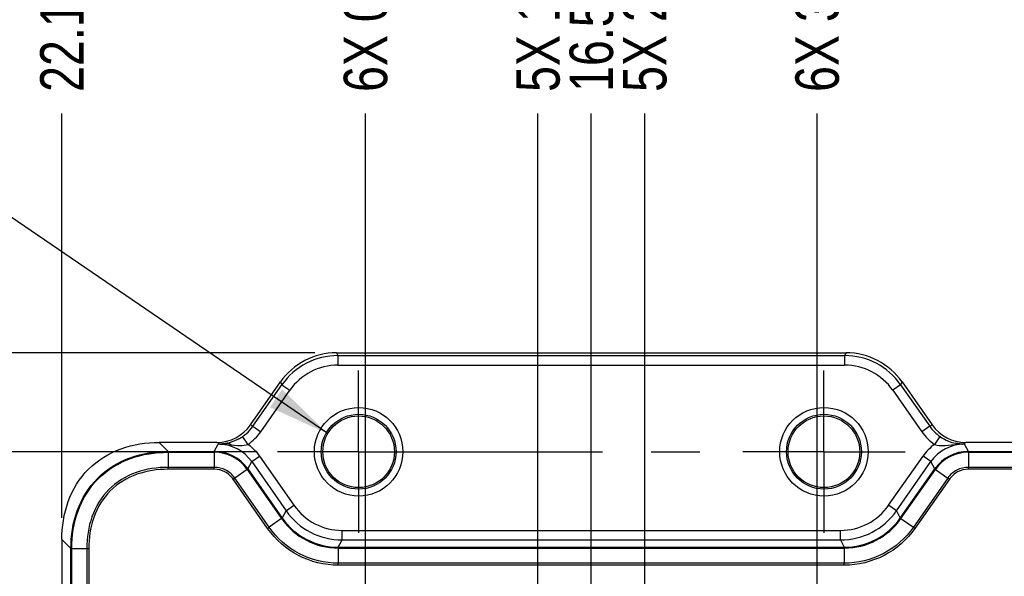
# Model space of a CAD drawing. Header units: inches. Extents: x 0 to 34, y 0 to 22.
# Tile 22 of 88: x 9.7 to 12.5, y 15.2 to 16.8. Entities that reach past the tile are written whole.
import ezdxf

# ---------------------------------------------------------------- set-up
doc = ezdxf.new("R2010")
doc.units = ezdxf.units.IN
doc.header["$LTSCALE"] = 1.87
doc.header["$MEASUREMENT"] = 0
doc.linetypes.add('CENTER', pattern=[0.6, 0.375, -0.075, 0.075, -0.075])
doc.layers.get('0').update_dxf_attribs({"linetype": 'CONTINUOUS'})
for name, color, linetype in [('02___PRT_ALL_AXES', 7, 'CONTINUOUS'), ('DETAIL', 7, 'CONTINUOUS'), ('DIMENSIONS', 7, 'CONTINUOUS')]:
    doc.layers.add(name, color=color, linetype=linetype)
doc.styles.get("Standard").update_dxf_attribs({"font": 'txt', "width": 0.8})
doc.dimstyles.new('DIMSTYLE_1', dxfattribs={"dimtxt": 0.125, "dimasz": 0.18, "dimexe": 0.125, "dimexo": 0.0625, "dimgap": 0.03125, "dimtad": 0, "dimtih": 1, "dimtoh": 1, "dimdsep": 46, "dimtxsty": 'STANDARD', "dimblk": '_FILLED', "dimblk1": '_FILLED', "dimblk2": '_FILLED', "dimcen": 0.09, "dimadec": 0, "dimazin": 0, "dimtp": 0.001, "dimtm": 0.001, "dimtfac": 1, "dimtofl": 0, "dimtmove": 0, "dimatfit": 3, "dimldrblk": '_FILLED', "dimfxl": 1, "dimtolj": 1, "dimarcsym": 0})
doc.dimstyles.new('DIMSTYLE_2', dxfattribs={"dimtxt": 0.125, "dimasz": 0.18, "dimexe": 0.125, "dimexo": 0.0625, "dimgap": 0.03125, "dimtad": 0, "dimtih": 1, "dimtoh": 1, "dimdsep": 46, "dimtxsty": 'STANDARD', "dimblk": '_FILLED', "dimblk1": '_FILLED', "dimblk2": '_FILLED', "dimcen": 0.09, "dimadec": 0, "dimazin": 0, "dimtfac": 1, "dimtofl": 0, "dimtmove": 0, "dimatfit": 3, "dimldrblk": '_FILLED', "dimfxl": 1, "dimtolj": 1, "dimarcsym": 0})
doc.dimstyles.get("Standard").update_dxf_attribs({"dimtxt": 0.125, "dimasz": 0.18, "dimexe": 0.125, "dimexo": 0.0625, "dimgap": 0.09, "dimtad": 0, "dimtih": 1, "dimtoh": 1, "dimdec": 3, "dimdsep": 46, "dimtxsty": 'STANDARD', "dimblk": '_FILLED', "dimblk1": '_FILLED', "dimblk2": '_FILLED', "dimcen": 0.09, "dimadec": 0, "dimazin": 0, "dimtol": 1, "dimtp": 0.01, "dimtm": 0.01, "dimtfac": 1, "dimtdec": 3, "dimtofl": 0, "dimtmove": 0, "dimatfit": 3, "dimldrblk": '_FILLED', "dimfxl": 1, "dimtolj": 1, "dimarcsym": 0})

# ---------------------------------------------------------------- blocks, each defined once
blk = doc.blocks.new('*D11')
at = {"layer": 'DIMENSIONS', "color": 2, "linetype": 'CONTINUOUS'}
blk.add_line((10.3828, 15.5641), (9.1374, 15.5641), dxfattribs=at)
at = {"layer": 'DIMENSIONS', "color": 2, "linetype": 'CONTINUOUS', "insert": (9.0749, 15.6266), "char_height": 0.125, "width": 1.025, "attachment_point": 3, "line_spacing_factor": 0.9}
blk.add_mtext('26{\\Ftxt.shx;\\W1.000000;\\H0.125000; }[1.024]', dxfattribs=at)
blk = doc.blocks.new('_FILLED')
at = {"color": 0, "linetype": 'BYBLOCK'}
blk.add_solid([(0, 0), (-1, 0.174), (-1, -0.174)], dxfattribs=at)
blk = doc.blocks.new('*D13')
at = {"layer": 'DIMENSIONS', "color": 2, "linetype": 'CONTINUOUS'}
blk.add_line((10.5524, 15.8486), (9.1374, 15.8486), dxfattribs=at)
at = {"layer": 'DIMENSIONS', "color": 2, "linetype": 'CONTINUOUS', "insert": (9.0749, 15.9111), "char_height": 0.125, "width": 1.325, "attachment_point": 3, "line_spacing_factor": 0.9}
blk.add_mtext('33.23{\\Ftxt.shx;\\W1.000000;\\H0.125000; }[1.308]', dxfattribs=at)
blk = doc.blocks.new('*D24')
at = {"layer": 'DIMENSIONS', "color": 2, "linetype": 'CONTINUOUS'}
blk.add_line((9.8249, 15.374), (9.8249, 16.5361), dxfattribs=at)
at = {"layer": 'DIMENSIONS', "color": 2, "linetype": 'CONTINUOUS', "insert": (9.7624, 16.5986), "char_height": 0.125, "width": 1.225, "attachment_point": 1, "rotation": 90, "line_spacing_factor": 0.9}
blk.add_mtext('22.18{\\Ftxt.shx;\\W1.000000;\\H0.125000; }[.873]', dxfattribs=at)
blk = doc.blocks.new('*D25')
at = {"layer": 'DIMENSIONS', "color": 2, "linetype": 'CONTINUOUS'}
blk.add_line((10.6982, 14.728), (10.6982, 16.5361), dxfattribs=at)
at = {"layer": 'DIMENSIONS', "color": 2, "linetype": 'CONTINUOUS', "insert": (10.6357, 16.5986), "char_height": 0.125, "width": 1.125, "attachment_point": 1, "rotation": 90, "line_spacing_factor": 0.9}
blk.add_mtext('6X 0{\\Ftxt.shx;\\W1.000000;\\H0.125000; }[.000]', dxfattribs=at)
blk = doc.blocks.new('*D26')
at = {"layer": 'DIMENSIONS', "color": 2, "linetype": 'CONTINUOUS'}
blk.add_line((11.1943, 13.8077), (11.1943, 16.5361), dxfattribs=at)
at = {"layer": 'DIMENSIONS', "color": 2, "linetype": 'CONTINUOUS', "insert": (11.1318, 16.5986), "char_height": 0.125, "width": 1.425, "attachment_point": 1, "rotation": 90, "line_spacing_factor": 0.9}
blk.add_mtext('5X 12.6{\\Ftxt.shx;\\W1.000000;\\H0.125000; }[.496]', dxfattribs=at)
blk = doc.blocks.new('*D27')
at = {"layer": 'DIMENSIONS', "color": 2, "linetype": 'CONTINUOUS'}
blk.add_line((11.5014, 13.8077), (11.5014, 16.5361), dxfattribs=at)
at = {"layer": 'DIMENSIONS', "color": 2, "linetype": 'CONTINUOUS', "insert": (11.4389, 16.5986), "char_height": 0.125, "width": 1.425, "attachment_point": 1, "rotation": 90, "line_spacing_factor": 0.9}
blk.add_mtext('5X 20.4{\\Ftxt.shx;\\W1.000000;\\H0.125000; }[.803]', dxfattribs=at)
blk = doc.blocks.new('*D28')
at = {"layer": 'DIMENSIONS', "color": 2, "linetype": 'CONTINUOUS'}
blk.add_line((11.3478, 14.7919), (11.3478, 16.5361), dxfattribs=at)
at = {"layer": 'DIMENSIONS', "color": 2, "linetype": 'CONTINUOUS', "insert": (11.2853, 16.5986), "char_height": 0.125, "width": 1.125, "attachment_point": 1, "rotation": 90, "line_spacing_factor": 0.9}
blk.add_mtext('16.5{\\Ftxt.shx;\\W1.000000;\\H0.125000; }[.650]', dxfattribs=at)
blk = doc.blocks.new('*D29')
at = {"layer": 'DIMENSIONS', "color": 2, "linetype": 'CONTINUOUS'}
blk.add_line((11.9974, 14.728), (11.9974, 16.5361), dxfattribs=at)
at = {"layer": 'DIMENSIONS', "color": 2, "linetype": 'CONTINUOUS', "insert": (11.9349, 16.5986), "char_height": 0.125, "width": 1.325, "attachment_point": 1, "rotation": 90, "line_spacing_factor": 0.9}
blk.add_mtext('6X 33{\\Ftxt.shx;\\W1.000000;\\H0.125000; }[1.299]', dxfattribs=at)
blk = doc.blocks.new('*D30')
at = {"layer": 'DIMENSIONS', "color": 2, "linetype": 'CONTINUOUS'}
blk.add_line((12.8707, 15.374), (12.8707, 16.5361), dxfattribs=at)
at = {"layer": 'DIMENSIONS', "color": 2, "linetype": 'CONTINUOUS', "insert": (12.8082, 16.5986), "char_height": 0.125, "width": 1.325, "attachment_point": 1, "rotation": 90, "line_spacing_factor": 0.9}
blk.add_mtext('55.18{\\Ftxt.shx;\\W1.000000;\\H0.125000; }[2.173]', dxfattribs=at)

msp = doc.modelspace()

# ---------------------------------------------------------------- linework, layer by layer
at = {"color": 7, "linetype": 'CONTINUOUS'}
for p, q in [((10.6149, 15.8486), (10.6191, 15.8406)), ((10.6149, 15.8486), (12.0807, 15.8486)), ((10.6191, 15.8406), (10.6191, 15.8131)), ((10.6191, 15.8406), (12.0765, 15.8406)), ((12.0807, 15.8486), (12.0765, 15.8406)), ((12.0765, 15.8406), (12.0765, 15.8131)), ((10.6191, 15.8131), (12.0765, 15.8131)), ((10.3674, 15.6413), (10.4538, 15.7647)), ((10.3743, 15.6373), (10.4579, 15.7567)), ((10.4538, 15.7647), (10.4579, 15.7567)), ((10.4579, 15.7567), (10.4805, 15.7409)), ((12.2377, 15.7567), (12.2151, 15.7409)), ((12.2419, 15.7647), (12.2377, 15.7567)), ((12.2377, 15.7567), (12.3213, 15.6373)), ((12.2419, 15.7647), (12.3283, 15.6413)), ((10.3969, 15.6215), (10.4805, 15.7409)), ((12.2151, 15.7409), (12.2987, 15.6215)), ((10.3674, 15.6413), (10.3743, 15.6373)), ((10.3743, 15.6373), (10.3969, 15.6215)), ((12.3213, 15.6373), (12.2987, 15.6215)), ((12.3213, 15.6373), (12.3283, 15.6413)), ((10.3447, 15.6079), (10.3432, 15.6069)), ((10.3604, 15.5853), (10.3448, 15.6079)), ((12.3509, 15.6079), (12.3352, 15.5853)), ((12.3524, 15.6069), (12.3509, 15.6079)), ((10.1304, 15.565), (10.1044, 15.5909)), ((10.2706, 15.5909), (10.1044, 15.5909)), ((10.2632, 15.565), (10.2741, 15.586)), ((10.2791, 15.5861), (10.2706, 15.5909)), ((10.2791, 15.5861), (10.2741, 15.586)), ((10.2806, 15.5859), (10.2791, 15.586)), ((10.3121, 15.5838), (10.3298, 15.5824)), ((12.3659, 15.5824), (12.3836, 15.5838)), ((12.3836, 15.5838), (12.4042, 15.5855)), ((12.415, 15.5859), (12.4165, 15.586)), ((12.4165, 15.5861), (12.425, 15.5909)), ((12.4215, 15.586), (12.4165, 15.5861)), ((12.4325, 15.565), (12.4215, 15.586)), ((12.5913, 15.5909), (12.425, 15.5909)), ((10.1304, 15.565), (10.2632, 15.565)), ((10.1304, 15.565), (10.1304, 15.5626)), ((10.1304, 15.5626), (10.1304, 15.5191)), ((10.1304, 15.5626), (10.2631, 15.5626)), ((10.2632, 15.565), (10.2631, 15.5626)), ((10.2631, 15.5626), (10.2631, 15.5191)), ((10.3709, 15.5357), (10.3934, 15.5515)), ((10.3934, 15.5515), (10.4924, 15.4102)), ((12.2032, 15.4102), (12.3022, 15.5515)), ((12.3248, 15.5357), (12.3022, 15.5515)), ((12.4325, 15.565), (12.5653, 15.565)), ((12.4325, 15.565), (12.4325, 15.5626)), ((12.4325, 15.5626), (12.4325, 15.5191)), ((12.4325, 15.5626), (12.5652, 15.5626)), ((10.3599, 15.5146), (10.3709, 15.5357)), ((10.3709, 15.5357), (10.4698, 15.3943)), ((12.2258, 15.3943), (12.3248, 15.5357)), ((12.3357, 15.5146), (12.3248, 15.5357)), ((10.1304, 15.5136), (10.1304, 15.5191)), ((10.2631, 15.5191), (10.1304, 15.5191)), ((10.2632, 15.5136), (10.1304, 15.5136)), ((10.2632, 15.5136), (10.2631, 15.5191)), ((10.358, 15.5132), (10.3224, 15.4883)), ((10.3599, 15.5146), (10.358, 15.5132)), ((10.358, 15.5132), (10.4569, 15.3719)), ((10.3599, 15.5146), (10.4589, 15.3733)), ((12.2368, 15.3733), (12.3357, 15.5146)), ((12.2387, 15.3719), (12.3376, 15.5132)), ((12.3357, 15.5146), (12.3376, 15.5132)), ((12.3376, 15.5132), (12.3732, 15.4883)), ((12.4325, 15.5136), (12.4325, 15.5191)), ((12.5652, 15.5191), (12.4325, 15.5191)), ((12.5652, 15.5136), (12.4325, 15.5136)), ((10.3179, 15.4851), (10.3224, 15.4883)), ((10.4168, 15.3438), (10.3179, 15.4851)), ((10.4213, 15.347), (10.3224, 15.4883)), ((12.3732, 15.4883), (12.2743, 15.347)), ((12.3778, 15.4851), (12.2788, 15.3438)), ((12.3778, 15.4851), (12.3732, 15.4883)), ((10.4698, 15.3943), (10.4924, 15.4102)), ((12.2258, 15.3943), (12.2032, 15.4102)), ((10.4589, 15.3733), (10.4698, 15.3943)), ((12.2258, 15.3943), (12.2368, 15.3733)), ((10.4569, 15.3719), (10.4213, 15.347)), ((10.4589, 15.3733), (10.4569, 15.3719)), ((12.2368, 15.3733), (12.2387, 15.3719)), ((12.2387, 15.3719), (12.2743, 15.347)), ((10.4168, 15.3438), (10.4213, 15.347)), ((10.631, 15.3104), (10.631, 15.338)), ((10.631, 15.338), (12.0646, 15.338)), ((12.0646, 15.3104), (12.0646, 15.338)), ((12.2788, 15.3438), (12.2743, 15.347)), ((9.8249, 15.3115), (9.8249, 8.5726)), ((9.8509, 15.2855), (9.8249, 15.3115)), ((10.6201, 15.2894), (10.631, 15.3104)), ((10.631, 15.3104), (12.0646, 15.3104)), ((12.0646, 15.3104), (12.0756, 15.2894)), ((9.8509, 8.5986), (9.8509, 15.2855)), ((9.8509, 15.2855), (9.8532, 15.2854)), ((9.8532, 8.5986), (9.8532, 15.2854)), ((9.9022, 15.2854), (9.8532, 15.2854)), ((9.8967, 15.2854), (9.8967, 8.5986)), ((9.9022, 15.2854), (9.9022, 8.5986)), ((10.6201, 15.2894), (12.0756, 15.2894)), ((10.6201, 15.2894), (10.6201, 15.287)), ((10.6201, 15.287), (10.6201, 15.2435)), ((10.6201, 15.287), (12.0756, 15.287)), ((12.0756, 15.2894), (12.0756, 15.287)), ((12.0756, 15.287), (12.0756, 15.2435)), ((10.6201, 15.238), (10.6201, 15.2435)), ((12.0756, 15.2435), (10.6201, 15.2435)), ((12.0756, 15.238), (12.0756, 15.2435)), ((12.0756, 15.238), (10.6201, 15.238))]:
    msp.add_line(p, q, dxfattribs=at)
for centre, radius in [((10.6785, 15.5641), 0.1273), ((10.6785, 15.5641), 0.1076), ((10.6785, 15.5641), 0.103), ((12.0171, 15.5641), 0.1273), ((12.0171, 15.5641), 0.1076), ((12.0171, 15.5641), 0.103)]:
    msp.add_circle(centre, radius, dxfattribs=at)
for centre, radius, start, end in [((10.6191, 15.6438), 0.1968, 90.0034, 144.9966), ((12.0765, 15.6438), 0.1968, 35.0034, 89.9966), ((10.6191, 15.6439), 0.1692, 89.9977, 145.0023), ((12.0765, 15.6439), 0.1692, 34.9977, 90.0023), ((10.2773, 15.7053), 0.1184, 310.9902, 324.9728), ((10.2775, 15.7052), 0.1182, 304.6496, 310.9598), ((10.2751, 15.3949), 0.1911, 88.3653, 90.3005), ((10.2741, 15.4679), 0.1181, 34.9971, 90.0029), ((10.2758, 15.7037), 0.1177, 281.7346, 285.1353), ((10.1741, 14.0833), 1.5069, 84.7462, 84.9399), ((10.2719, 15.7133), 0.1281, 298.7419, 303.8419), ((12.4222, 15.4672), 0.1466, 126.3941, 144.9371), ((12.4215, 15.4679), 0.1181, 89.9985, 145.0015), ((12.423, 15.7121), 0.1267, 236.1278, 244.4364), ((12.4218, 15.7096), 0.124, 244.4447, 247.862), ((12.4202, 15.7053), 0.1194, 247.7958, 258.2485), ((12.4251, 15.2284), 0.3577, 91.6125, 93.3493), ((12.4205, 15.3949), 0.1911, 89.6977, 91.633), ((10.2631, 15.4468), 0.1158, 35.0014, 89.9986), ((10.2632, 15.4469), 0.1181, 35.0039, 89.9961), ((12.4325, 15.4469), 0.1181, 90.0039, 144.9961), ((12.4325, 15.4468), 0.1158, 90.0014, 144.9986), ((10.631, 15.5072), 0.1693, 214.9994, 270.0006), ((12.0646, 15.5072), 0.1693, 269.9994, 325.0006), ((10.631, 15.5072), 0.1968, 215.0009, 269.9991), ((12.0646, 15.5072), 0.1968, 270.0009, 324.9991), ((10.62, 15.4861), 0.1991, 214.9984, 270.0016), ((10.6201, 15.4862), 0.1968, 214.9968, 270.0032), ((12.0756, 15.4862), 0.1968, 269.9968, 325.0032), ((12.0756, 15.4861), 0.1991, 269.9984, 325.0016)]:
    msp.add_arc(centre, radius, start, end, dxfattribs=at)
for centre, major_axis, ratio, start_param, end_param in [((10.615, 15.6516), (-0.091, 0.1747), 0.999226, -0.479648, 0.479648), ((12.0806, 15.6516), (0.091, 0.1747), 0.999226, -0.479648, 0.479648), ((10.2705, 15.7091), (0.1025, -0.0588), 0.999386, 5.233755, 6.193476), ((12.4251, 15.7091), (0.1025, 0.0588), 0.999386, 3.231302, 4.191023)]:
    msp.add_ellipse(centre, major_axis=major_axis, ratio=ratio, start_param=start_param, end_param=end_param, dxfattribs=at)
for points in [[(12.3213, 15.6373), (12.3293, 15.6259), (12.3394, 15.6158), (12.3509, 15.6079)], [(10.3604, 15.5853), (10.3745, 15.595), (10.3871, 15.6075), (10.3969, 15.6215)], [(12.2987, 15.6215), (12.3086, 15.6075), (12.3211, 15.595), (12.3352, 15.5853)], [(10.2806, 15.5859), (10.2894, 15.5857), (10.2982, 15.5851), (10.307, 15.5843)], [(10.3604, 15.5853), (10.3731, 15.5759), (10.3844, 15.5644), (10.3934, 15.5515)]]:
    msp.add_open_spline(points, degree=3, dxfattribs=at)
for points, knots in [([(9.8249, 15.3115), (9.8249, 15.3483), (9.8358, 15.4229), (9.8954, 15.5204), (9.9929, 15.58), (10.0675, 15.5909), (10.1044, 15.5909)], [0, 0, 0, 0, 0.250316, 0.499996, 0.749677, 1, 1, 1, 1]), ([(10.2997, 15.5884), (10.298, 15.5881), (10.2912, 15.5868), (10.2842, 15.5862), (10.2791, 15.5861)], [0, 0, 0, 0, 0.257152, 1, 1, 1, 1]), ([(10.3121, 15.5838), (10.3111, 15.5847), (10.3077, 15.5875), (10.3029, 15.5889), (10.2997, 15.5884)], [0, 0, 0, 0, 0.281555, 1, 1, 1, 1]), ([(10.3335, 15.6009), (10.3311, 15.5997), (10.3225, 15.5953), (10.3133, 15.5919), (10.3065, 15.59)], [0, 0, 0, 0, 0.275275, 1, 1, 1, 1]), ([(10.3298, 15.5824), (10.3323, 15.5823), (10.3425, 15.5818), (10.3531, 15.5827), (10.3604, 15.5853)], [0, 0, 0, 0, 0.24531, 1, 1, 1, 1]), ([(12.3352, 15.5853), (12.3377, 15.5844), (12.3478, 15.5818), (12.3582, 15.582), (12.3659, 15.5824)], [0, 0, 0, 0, 0.256587, 1, 1, 1, 1]), ([(12.4165, 15.5861), (12.4114, 15.5862), (12.4045, 15.5868), (12.3977, 15.5881), (12.3959, 15.5884)], [0, 0, 0, 0, 0.742827, 1, 1, 1, 1]), ([(9.8509, 15.2855), (9.8509, 15.3224), (9.8618, 15.397), (9.9215, 15.4944), (10.0189, 15.5541), (10.0935, 15.565), (10.1304, 15.565)], [0, 0, 0, 0, 0.250351, 0.500111, 0.749737, 1, 1, 1, 1]), ([(9.8532, 15.2854), (9.8532, 15.322), (9.864, 15.396), (9.9232, 15.4927), (10.0199, 15.5518), (10.0938, 15.5626), (10.1304, 15.5626)], [0, 0, 0, 0, 0.250355, 0.500111, 0.749734, 1, 1, 1, 1]), ([(10.1304, 15.5191), (10.0995, 15.5192), (10.037, 15.5105), (9.9547, 15.4612), (9.9053, 15.3788), (9.8967, 15.3163), (9.8967, 15.2854)], [0, 0, 0, 0, 0.250377, 0.499939, 0.749615, 1, 1, 1, 1]), ([(10.1304, 15.5136), (10.1002, 15.5137), (10.0392, 15.5052), (9.9586, 15.4572), (9.9105, 15.3767), (9.9022, 15.3156), (9.9022, 15.2854)], [0, 0, 0, 0, 0.250388, 0.499939, 0.749603, 1, 1, 1, 1]), ([(10.3224, 15.4883), (10.3158, 15.4977), (10.2979, 15.5135), (10.2746, 15.5192), (10.2631, 15.5191)], [0, 0, 0, 0, 0.499962, 1, 1, 1, 1]), ([(10.3179, 15.4851), (10.3118, 15.4938), (10.2952, 15.5084), (10.2737, 15.5136), (10.2632, 15.5136)], [0, 0, 0, 0, 0.499962, 1, 1, 1, 1]), ([(12.4325, 15.5191), (12.421, 15.5192), (12.3978, 15.5135), (12.3798, 15.4977), (12.3732, 15.4883)], [0, 0, 0, 0, 0.499967, 1, 1, 1, 1]), ([(12.4325, 15.5136), (12.4219, 15.5136), (12.4004, 15.5084), (12.3838, 15.4938), (12.3778, 15.4851)], [0, 0, 0, 0, 0.499967, 1, 1, 1, 1]), ([(10.6201, 15.238), (10.5807, 15.2378), (10.501, 15.2574), (10.4392, 15.3115), (10.4168, 15.3438)], [0, 0, 0, 0, 0.500002, 1, 1, 1, 1]), ([(10.6201, 15.2435), (10.5816, 15.2434), (10.5036, 15.2625), (10.4433, 15.3154), (10.4213, 15.347)], [0, 0, 0, 0, 0.500002, 1, 1, 1, 1]), ([(12.2743, 15.347), (12.2524, 15.3154), (12.192, 15.2625), (12.114, 15.2434), (12.0756, 15.2435)], [0, 0, 0, 0, 0.5, 1, 1, 1, 1]), ([(12.2788, 15.3438), (12.2564, 15.3115), (12.1946, 15.2574), (12.1149, 15.2379), (12.0756, 15.238)], [0, 0, 0, 0, 0.5, 1, 1, 1, 1])]:
    msp.add_open_spline(points, degree=3, knots=knots, dxfattribs=at)
at = {"layer": '02___PRT_ALL_AXES', "color": 7, "linetype": 'CENTER'}
for p, q in [((10.6785, 15.5641), (10.6785, 15.7973)), ((12.0171, 15.5641), (12.0171, 15.7973)), ((10.6785, 15.5641), (10.4453, 15.5641)), ((10.6785, 15.5641), (10.6785, 15.3308)), ((10.6785, 15.5641), (11.7838, 15.5641)), ((12.0171, 15.5641), (11.7838, 15.5641)), ((12.0171, 15.5641), (12.0171, 15.3308)), ((12.0171, 15.5641), (12.2504, 15.5641))]:
    msp.add_line(p, q, dxfattribs=at)

# ---------------------------------------------------------------- dimensions: what is measured, and where the dimension line sits
at = {"layer": 'DIMENSIONS', "color": 2, "linetype": 'CONTINUOUS'}
for feature_location, offset, origin, text, dimstyle, picture, middle in [((11.1943, 13.8077), (0, 2.7284), (10.6982, 13.7452), '5X <>', 'DIMSTYLE_1', '*D26', (11.1943, 17.3111)), ((11.5014, 13.8077), (0, 2.7284), (10.6982, 13.7452), '5X <>', 'DIMSTYLE_1', '*D27', (11.5014, 17.3111)), ((11.9974, 14.728), (0, 1.8081), (10.6982, 14.6655), '6X <>', 'DIMSTYLE_1', '*D29', (11.9974, 17.2611)), ((10.6982096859, 14.727959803), (0, 1.8081450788), (10.6982096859, 14.665459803), '6X <>', 'DIMSTYLE_2', '*D25', (10.6982096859, 17.1611048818))]:
    dim = msp.add_ordinate_dim(feature_location=feature_location, offset=offset, dtype=1, origin=origin, text=text, dimstyle=dimstyle, dxfattribs=at)
    dim.commit()
    dim.dimension.update_dxf_attribs({"geometry": picture, "text_midpoint": middle})
for feature_location, offset, dtype, origin, picture, middle in [((12.8707, 15.374), (0, 1.1621), 1, (10.6982, 15.3115), '*D30', (12.8707, 17.2611)), ((9.8249, 15.374), (0, 1.1621), 1, (10.6982, 14.6655), '*D24', (9.8249, 17.2111)), ((11.3478, 14.7919), (0, 1.7442), 1, (10.6982, 14.7294), '*D28', (11.3478, 17.1611)), ((10.5524, 15.8486), (-1.415, 0), 0, (10.6149, 14.5405), '*D13', (8.4124, 15.8486)), ((10.3828, 15.5641), (-1.2454, 0), 0, (10.5732, 14.5405), '*D11', (8.5624, 15.5641))]:
    dim = msp.add_ordinate_dim(feature_location=feature_location, offset=offset, dtype=dtype, origin=origin, dimstyle='DIMSTYLE_1', dxfattribs=at)
    dim.commit()
    dim.dimension.update_dxf_attribs({"geometry": picture, "text_midpoint": middle})

# ---------------------------------------------------------------- leaders
at = {"layer": 'DETAIL', "color": 2, "linetype": 'CONTINUOUS'}
msp.add_leader([(10.5896, 15.6161), (9.1518, 16.5986), (8.9718, 16.5986)], dimstyle='STANDARD', override={"dimtad": 0}, dxfattribs=at)

doc.saveas('drawing.dxf')
